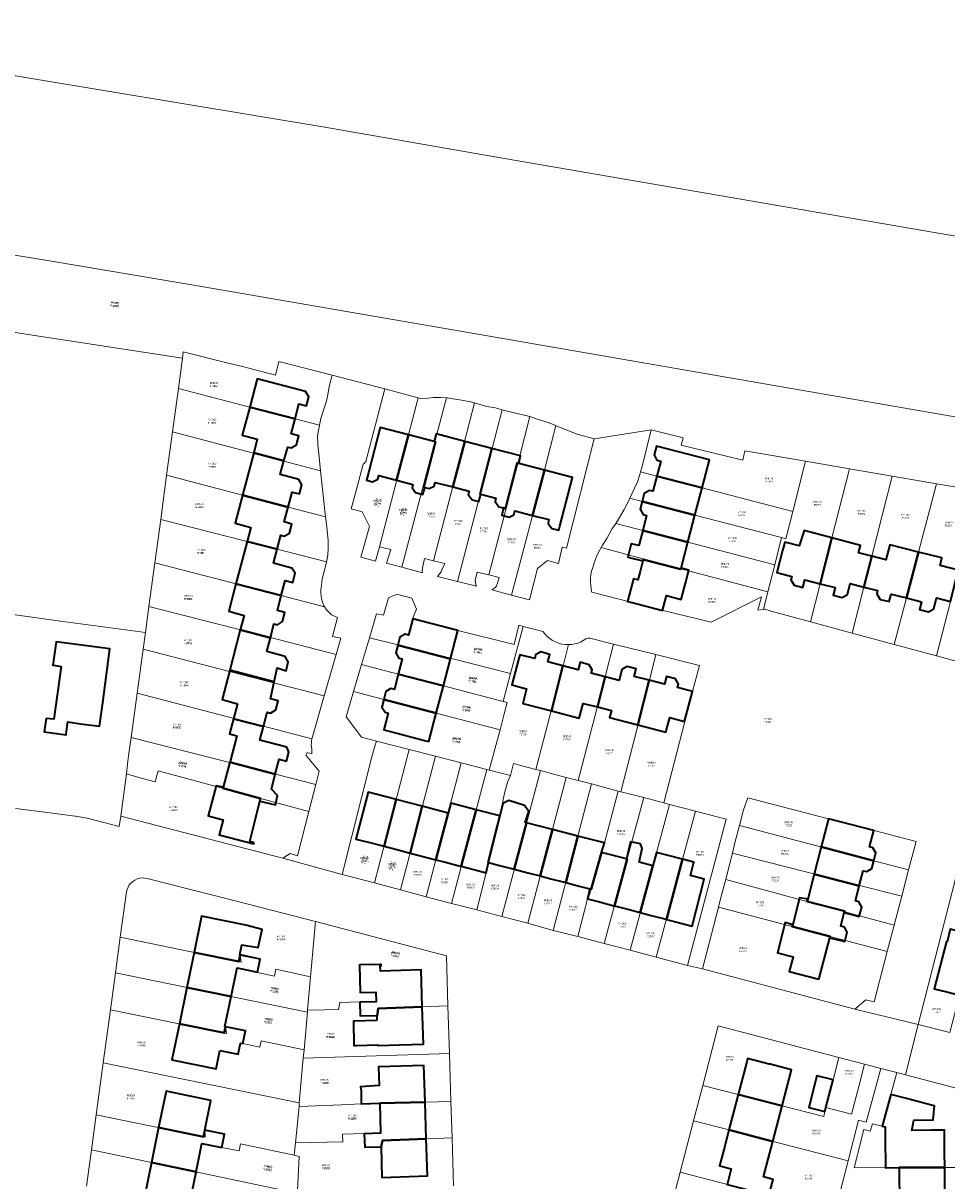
# Model space of a CAD drawing. Header units: metres. Extents: x 197037 to 199246, y 355238 to 356599.
# Tile 19 of 24: x 198389 to 198567, y 355888 to 356111. Entities that reach past the tile are written whole.
import ezdxf
from ezdxf.lldxf.tags import DXFTag

# ---------------------------------------------------------------- set-up
doc = ezdxf.new("R2010")
doc.units = ezdxf.units.M
for name, color, linetype, lineweight in [('B-WE-KG-GRENS-T18', 254, 'Continuous', 18), ('B-WE-KG-GRENS_KADASTRAAL-G', 254, 'KG-KADASTRAAL', 18), ('B-WE-OG-BEBOUWING-G', 7, 'Continuous', 35)]:
    doc.layers.add(name, color=color, linetype=linetype, lineweight=lineweight)
doc.styles.add('NLCS-ISO', font='NLCS-ISO.ttf')
doc.styles.add('NLCS-ISO-T25', font='NLCS-ISO.ttf')
doc.styles.get("Standard").update_dxf_attribs({"font": 'isocp.shx'})
tags = doc.linetypes.add('KG-KADASTRAAL', pattern='A,5.5,-2,["K",Standard,S=1.8,R=0,X=0,Y=-0.9],-2,5.5,-2,[5,NLCS.SHX,S=0.75,R=0,X=0,Y=0],-2', length=19).pattern_tags.tags
tags[6] = DXFTag(74, 10)

msp = doc.modelspace()

# ---------------------------------------------------------------- linework, layer by layer
at = {"layer": 'B-WE-KG-GRENS_KADASTRAAL-G', "ltscale": 0.15, "flags": 128}
for points in [[(198674.944, 356051.521), (198480.042, 356085.099), (198446.94, 356090.858), (198349.393, 356107.077), (198336.858, 356109.05), (198324.642, 356110.9)], [(198306.875, 356078.69), (198316.954, 356077.208), (198341.751, 356073.467), (198354.124, 356071.565), (198366.684, 356069.576), (198393.919, 356065.124), (198421.28, 356060.504), (198473.049, 356051.577), (198600.496, 356029.5)], [(198258.002, 356071.161), (198419.513, 356046.408)], [(198419.513, 356046.408), (198418.722, 356040.563)], [(198419.513, 356046.408), (198419.659, 356047.587)], [(198419.659, 356047.587), (198428.034, 356045.474), (198431.07, 356044.754), (198437.422, 356043.116)], [(198438.079, 356045.77), (198437.422, 356043.116)], [(198438.079, 356045.77), (198448.296, 356043.11)], [(198447.762, 356040.958), (198448.296, 356043.11)], [(198448.296, 356043.11), (198458.428, 356040.458)], [(198418.722, 356040.563), (198417.592, 356032.219)], [(198432.447, 356036.98), (198418.722, 356040.563)], [(198445.89, 356033.471), (198446.162, 356034.768), (198446.681, 356036.369), (198447.201, 356038.081), (198447.466, 356039.327), (198447.762, 356040.958)], [(198458.428, 356040.458), (198454.771, 356026.511), (198454.486, 356026.132), (198454.296, 356025.966), (198452.84, 356020.37)], [(198458.428, 356040.458), (198462.698, 356039.298), (198464.876, 356038.753)], [(198475.745, 356037.765), (198474.675, 356038.064), (198473.2, 356038.323), (198470.466, 356038.769), (198470.315, 356038.775), (198468.475, 356031.756), (198461.755, 356006.121), (198465.709, 356005.068), (198465.624, 356005.397), (198465.715, 356005.947), (198466.128, 356007.818), (198467.837, 356007.383)], [(198470.315, 356038.775), (198469.232, 356038.822), (198467.785, 356038.842), (198466.823, 356038.708), (198465.406, 356038.62), (198464.876, 356038.753), (198463.021, 356031.622)], [(198481.056, 356036.454), (198479.752, 356036.796), (198478.027, 356037.104), (198476.145, 356037.653), (198475.745, 356037.765), (198473.819, 356030.365), (198467.837, 356007.383), (198469.987, 356006.835), (198469.462, 356005.633), (198469.278, 356005.255), (198468.614, 356004.331), (198472.445, 356003.378), (198479.112, 356028.987)], [(198441.169, 356034.703), (198432.447, 356036.98)], [(198472.445, 356003.378), (198476.109, 356002.467), (198475.967, 356002.78), (198475.906, 356003.227), (198475.872, 356003.567), (198476.261, 356005.178), (198478.496, 356004.65), (198484.425, 356027.604), (198486.37, 356035.135), (198485.872, 356035.308), (198483.635, 356035.777), (198481.056, 356036.454), (198479.112, 356028.987)], [(198478.496, 356004.65), (198480.487, 356004.18), (198480.155, 356003.056), (198479.97, 356002.549), (198479.748, 356002.232), (198479.035, 356001.811), (198482.876, 356000.769), (198489.172, 356024.835), (198491.411, 356033.393), (198489.872, 356033.994), (198487.949, 356034.585), (198486.37, 356035.135)], [(198441.169, 356034.703), (198445.89, 356033.471)], [(198445.579, 356030.241), (198445.507, 356031.265), (198445.655, 356032.216), (198445.877, 356033.409), (198445.89, 356033.471)], [(198482.876, 356000.769), (198486.281, 355999.846), (198487.841, 356005.881), (198489.805, 356007.408), (198491.904, 356006.863), (198492.586, 356010.002), (198493.453, 356009.804), (198498.76, 356030.888), (198495.497, 356031.787), (198493.387, 356032.598), (198491.62, 356033.311), (198491.411, 356033.393)], [(198417.592, 356032.219), (198416.457, 356023.839)], [(198433.206, 356028.111), (198417.592, 356032.219)], [(198463.021, 356031.622), (198457.419, 356010.09)], [(198498.76, 356030.888), (198509.708, 356032.588)], [(198519.534, 356021.423), (198537, 356016.882), (198539.454, 356026.546), (198527.786, 356028.567), (198527.352, 356026.737), (198524.238, 356027.533), (198515.487, 356029.656), (198515.892, 356031.077), (198509.708, 356032.588), (198508.084, 356025.812), (198507.709, 356024.497)], [(198446.093, 356024.72), (198445.694, 356028.69), (198445.572, 356029.596), (198445.579, 356030.241)], [(198433.206, 356028.111), (198446.093, 356024.72)], [(198532.192, 356001.381), (198531.337, 355998.018), (198531.589, 355998.055), (198532.809, 355997.693), (198540.376, 355995.645), (198542.239, 356002.942), (198544.496, 356011.781), (198547.893, 356025.084), (198539.454, 356026.546)], [(198416.457, 356023.839), (198415.307, 356015.349)], [(198439.864, 356017.728), (198416.457, 356023.839)], [(198446.688, 356018.798), (198446.093, 356024.72)], [(198519.534, 356021.423), (198510.834, 356023.685), (198507.709, 356024.497), (198507.56, 356023.973), (198507.129, 356022.557), (198506.537, 356021.355), (198505.655, 356019.434), (198508.013, 356018.82)], [(198540.376, 355995.645), (198548.444, 355993.462), (198550.691, 356002.301), (198552.199, 356008.232), (198556.121, 356023.659), (198547.893, 356025.084)], [(198564.652, 356022.193), (198562.127, 356022.618), (198556.121, 356023.659)], [(198572.676, 356020.844), (198564.652, 356022.193), (198561.196, 356009.054)], [(198457.419, 356010.09), (198456.652, 356007.304), (198453.831, 356008.039), (198455.489, 356014.008), (198454.071, 356016.772), (198451.977, 356017.402), (198452.84, 356020.37)], [(198505.655, 356019.434), (198505.578, 356019.267), (198504.56, 356017.267), (198503.468, 356015.413), (198502.955, 356014.561), (198508.103, 356013.222), (198516.789, 356010.963), (198533.52, 356006.612), (198534.845, 356011.829), (198518.157, 356016.177), (198508.013, 356018.82)], [(198575.488, 355997.438), (198577.767, 356006.197), (198581.205, 356019.41), (198572.676, 356020.844), (198568.83, 356005.544), (198567.327, 355999.565), (198564.688, 355989.066), (198572.742, 355986.886), (198575.488, 355997.438)], [(198439.864, 356017.728), (198447.065, 356015.848)], [(198447.065, 356015.848), (198446.688, 356018.798)], [(198415.307, 356015.349), (198414.172, 356006.965)], [(198437.739, 356009.598), (198415.307, 356015.349)], [(198447.529, 356009.725), (198447.519, 356011.261), (198447.368, 356013.293), (198447.183, 356014.921), (198447.065, 356015.848)], [(198534.845, 356011.829), (198535.663, 356011.616), (198537, 356016.882)], [(198502.955, 356014.561), (198502.869, 356014.419), (198502.246, 356013.56), (198501.738, 356012.627), (198501.167, 356011.652), (198500.385, 356010.411), (198500.118, 356009.918), (198505.336, 356008.529), (198516.941, 356005.44), (198532.192, 356001.381), (198533.52, 356006.612)], [(198437.739, 356009.598), (198447.235, 356007.163)], [(198447.235, 356007.163), (198447.285, 356007.359), (198447.514, 356008.558), (198447.529, 356009.725)], [(198461.755, 356006.121), (198458.805, 356006.906), (198459.606, 356009.57), (198457.419, 356010.09)], [(198500.118, 356009.918), (198499.36, 356008.516), (198498.77, 356006.948), (198498.511, 356006.092), (198498.278, 356005.362), (198498.142, 356004.716), (198498.029, 356003.935), (198498.083, 356003.327), (198498.125, 356002.54), (198498.232, 356001.455), (198498.28, 356001.316), (198506.053, 355999.319), (198512.057, 355997.83), (198521.28, 355995.566), (198530.943, 356000.424), (198530.276, 355997.863), (198531.337, 355998.018)], [(198548.444, 355993.462), (198556.52, 355991.276), (198558.87, 356000.21), (198561.196, 356009.054)], [(198414.172, 356006.965), (198413.229, 356000)], [(198438.532, 356000.686), (198414.172, 356006.965)], [(198447.235, 356007.163), (198446.961, 356006.078), (198446.488, 356004.1), (198446.33, 356003.355), (198446.277, 356002.614), (198446.162, 356001.833)], [(198446.109, 356001.221), (198446.162, 356001.833)], [(198413.039, 355998.599), (198413.229, 356000)], [(198438.532, 356000.686), (198446.864, 355998.538)], [(198446.864, 355998.538), (198446.645, 355998.849), (198446.432, 355999.438), (198446.299, 356000.038), (198446.207, 356000.577), (198446.109, 356001.221)], [(198463.626, 356000.165), (198460.992, 356000.85), (198460.328, 356000.783), (198459.151, 356000.252), (198458.207, 355996.895), (198456.841, 355997.185), (198455.485, 355992.554)], [(198485.092, 355994.744), (198484.28, 355994.953), (198483.376, 355991.284), (198472.514, 355993.952), (198463.798, 355996.18), (198464.534, 355998.077), (198463.626, 356000.165)], [(198412.355, 355993.542), (198396.05, 355995.776), (198382.732, 355997.602)], [(198412.355, 355993.542), (198413.039, 355998.599)], [(198436.43, 355992.574), (198413.039, 355998.599)], [(198447.258, 355997.939), (198446.925, 355998.451), (198446.864, 355998.538)], [(198449.11, 355989.307), (198450.019, 355992.445), (198448.398, 355992.763), (198449.361, 355996.455), (198448.22, 355996.956), (198447.613, 355997.526), (198447.258, 355997.939)], [(198411.927, 355990.383), (198412.355, 355993.542)], [(198436.43, 355992.574), (198449.11, 355989.307)], [(198493.84, 355991.227), (198493.193, 355991.252), (198492.552, 355991.347), (198491.925, 355991.512), (198491.32, 355991.745), (198490.745, 355992.042), (198490.205, 355992.4), (198489.707, 355992.815), (198489.258, 355993.282), (198488.849, 355993.753), (198487.901, 355994.005), (198485.855, 355994.547), (198485.092, 355994.744), (198482.666, 355985.639), (198481.241, 355980.293), (198482.032, 355980.087)], [(198410.777, 355981.893), (198411.927, 355990.383)], [(198428.571, 355986.082), (198411.927, 355990.383)], [(198455.485, 355992.554), (198453.973, 355987.389)], [(198460.949, 355991.164), (198455.485, 355992.554)], [(198482.666, 355985.639), (198460.949, 355991.164)], [(198502.506, 355991.314), (198497.944, 355992.442), (198497.543, 355992.465), (198497.171, 355992.316), (198496.671, 355991.998), (198496.141, 355991.731), (198495.588, 355991.519), (198495.016, 355991.364), (198494.431, 355991.266), (198493.84, 355991.227), (198492.77, 355987.143), (198490.5, 355978.48), (198487.546, 355967.205)], [(198510.659, 355989.299), (198502.506, 355991.314), (198500.867, 355985.008), (198495.682, 355965.063), (198498.264, 355964.397), (198503.399, 355963.03), (198503.887, 355962.904), (198509.391, 355984.356)], [(198556.52, 355991.276), (198564.688, 355989.066)], [(198446.811, 355981.367), (198449.11, 355989.307)], [(198512.187, 355960.766), (198516.182, 355976.423), (198517.683, 355982.22), (198519.052, 355987.225), (198510.659, 355989.299), (198509.391, 355984.356)], [(198428.571, 355986.082), (198446.811, 355981.367)], [(198453.973, 355987.389), (198452.45, 355982.188)], [(198461.055, 355985.546), (198453.973, 355987.389)], [(198461.055, 355985.546), (198469.74, 355983.286)], [(198409.621, 355973.363), (198410.777, 355981.893)], [(198435.1, 355975.507), (198410.777, 355981.893)], [(198452.45, 355982.188), (198451.036, 355977.357)], [(198458.244, 355980.676), (198452.45, 355982.188)], [(198481.241, 355980.293), (198469.74, 355983.286)], [(198444.424, 355973.059), (198444.525, 355973.47), (198446.811, 355981.367)], [(198458.244, 355980.676), (198480.637, 355974.833), (198481.45, 355977.894), (198482.032, 355980.087)], [(198451.036, 355977.357), (198453.942, 355973.403), (198456.874, 355972.625)], [(198435.1, 355975.507), (198444.424, 355973.059)], [(198478.572, 355967.06), (198479.832, 355971.803), (198480.637, 355974.833)], [(198409.009, 355968.773), (198409.14, 355969.803), (198409.621, 355973.363)], [(198437.38, 355966.297), (198409.621, 355973.363)], [(198444.427, 355970.196), (198444.398, 355971.032), (198444.309, 355971.958), (198444.338, 355972.341), (198444.343, 355972.73), (198444.424, 355973.059)], [(198455.889, 355969.364), (198456.464, 355971.484), (198456.874, 355972.625)], [(198456.874, 355972.625), (198463.164, 355971.03)], [(198445.186, 355964.31), (198445.84, 355966.838), (198443.28, 355969.919), (198443.531, 355970.489), (198444.427, 355970.196)], [(198456.47, 355945.354), (198463.164, 355971.03)], [(198461.463, 355944.038), (198468.207, 355969.75), (198463.164, 355971.03)], [(198408.696, 355966.32), (198409.009, 355968.773)], [(198455.889, 355969.364), (198450.217, 355946.962)], [(198461.463, 355944.038), (198466.412, 355942.679), (198473.178, 355968.476), (198468.207, 355969.75)], [(198466.412, 355942.679), (198471.299, 355941.411), (198478.067, 355967.189), (198473.178, 355968.476)], [(198488.405, 355966.977), (198487.546, 355967.205), (198485.11, 355967.851), (198483.238, 355968.308), (198482.645, 355966.018), (198482.091, 355964.744)], [(198407.659, 355958.189), (198408.696, 355966.32)], [(198411.094, 355965.67), (198408.696, 355966.32)], [(198411.094, 355965.67), (198414.251, 355964.815), (198414.82, 355966.915)], [(198414.82, 355966.915), (198443.846, 355959.127)], [(198437.38, 355966.297), (198445.186, 355964.31)], [(198482.645, 355966.018), (198478.572, 355967.06), (198478.067, 355967.189)], [(198493.392, 355965.654), (198491.189, 355966.239), (198488.405, 355966.977), (198480.957, 355938.885), (198485.972, 355937.576)], [(198443.846, 355959.127), (198445.186, 355964.31)], [(198477.979, 355947.305), (198477.829, 355947.333), (198480.162, 355956.428), (198480.576, 355958.216), (198481.51, 355962.636), (198482.091, 355964.744)], [(198495.682, 355965.063), (198493.392, 355965.654), (198485.972, 355937.576), (198490.885, 355936.186), (198498.264, 355964.397)], [(198497.633, 355942.191), (198500.208, 355951.273), (198500.724, 355953.033), (198503.399, 355963.03)], [(198513.265, 355960.46), (198512.187, 355960.766), (198508.321, 355961.762), (198500.695, 355933.707), (198505.681, 355932.422)], [(198503.887, 355962.904), (198508.321, 355961.762)], [(198559.297, 355947.848), (198560.734, 355953.334), (198552.654, 355955.468), (198543.858, 355957.692), (198528.341, 355961.7), (198527.533, 355959.41), (198526.729, 355956.384)], [(198387.387, 355959.701), (198393.507, 355958.903)], [(198441.639, 355950.586), (198443.846, 355959.127)], [(198518.239, 355959.181), (198513.265, 355960.46), (198505.681, 355932.422), (198510.724, 355931.076)], [(198516.75, 355929.468), (198524.149, 355957.652), (198518.239, 355959.181), (198510.724, 355931.076), (198516.75, 355929.468)], [(198393.507, 355958.903), (198398.837, 355958.208)], [(198398.837, 355958.208), (198398.944, 355958.21)], [(198398.944, 355958.21), (198401.168, 355957.836)], [(198401.168, 355957.836), (198407.345, 355956.237)], [(198407.659, 355958.189), (198407.345, 355956.237)], [(198407.659, 355958.189), (198438.847, 355950.111)], [(198557.976, 355942.804), (198559.297, 355947.848), (198552.614, 355949.6), (198526.729, 355956.384), (198525.921, 355953.342), (198525.376, 355951.101), (198549.83, 355944.877)], [(198438.847, 355950.111), (198440.228, 355951.014), (198441.639, 355950.586)], [(198525.376, 355951.101), (198524.832, 355948.861), (198524.077, 355946.02), (198549.842, 355939.036), (198556.516, 355937.227), (198557.976, 355942.804), (198549.83, 355944.877)], [(198438.847, 355950.111), (198450.217, 355946.962)], [(198411.267, 355946.237), (198410.8, 355946.105), (198410.357, 355945.906), (198409.949, 355945.643), (198409.584, 355945.322), (198409.271, 355944.95), (198409.017, 355944.536), (198408.827, 355944.089), (198408.706, 355943.619)], [(198412.713, 355946.201), (198412.235, 355946.285), (198411.749, 355946.297), (198411.267, 355946.237)], [(198445.109, 355937.885), (198429.884, 355941.854), (198412.713, 355946.201)], [(198450.217, 355946.962), (198456.47, 355945.354)], [(198477.979, 355947.305), (198476.188, 355940.146), (198480.957, 355938.885)], [(198524.077, 355946.02), (198523.22, 355942.793), (198522.673, 355940.678), (198555.186, 355932.151), (198556.516, 355937.227)], [(198568.335, 355946.123), (198561.138, 355918.067), (198567.255, 355916.546), (198572.174, 355935.613), (198574.51, 355944.502), (198568.335, 355946.123)], [(198408.706, 355943.619), (198407.525, 355934.915)], [(198456.47, 355945.354), (198461.463, 355944.038)], [(198471.299, 355941.411), (198476.188, 355940.146)], [(198497.633, 355942.191), (198497.445, 355942.288), (198495.619, 355935.037), (198500.695, 355933.707)], [(198522.673, 355940.678), (198519.596, 355928.788), (198548.972, 355921.029), (198551.065, 355922.833), (198552.65, 355922.467), (198555.186, 355932.151)], [(198444.165, 355927.284), (198445.109, 355937.885)], [(198445.109, 355937.885), (198470.307, 355931.317)], [(198407.525, 355934.915), (198406.59, 355928.026)], [(198407.525, 355934.915), (198430.792, 355930.104), (198430.608, 355931.377), (198434.456, 355930.614), (198433.926, 355928.086)], [(198490.885, 355936.186), (198495.619, 355935.037)], [(198470.612, 355921.681), (198470.307, 355931.317)], [(198406.59, 355928.026), (198405.625, 355920.908)], [(198406.59, 355928.026), (198443.552, 355920.436)], [(198444.165, 355927.284), (198437.497, 355928.711), (198437.197, 355927.393), (198433.926, 355928.086)], [(198519.596, 355928.788), (198516.75, 355929.468)], [(198443.572, 355920.897), (198444.165, 355927.284)], [(198443.572, 355920.897), (198444.196, 355920.82), (198449.561, 355920.947), (198449.802, 355922.298), (198453.637, 355922.424)], [(198453.637, 355922.424), (198453.706, 355919.672)], [(198470.903, 355912.47), (198470.612, 355921.681), (198457.202, 355921.173), (198457.014, 355919.775), (198453.706, 355919.672)], [(198405.625, 355920.908), (198404.243, 355910.717)], [(198405.625, 355920.908), (198428.008, 355916.37), (198427.79, 355917.667), (198431.621, 355916.889), (198431.101, 355914.424)], [(198442.909, 355913.203), (198443.552, 355920.436)], [(198443.552, 355920.436), (198443.572, 355920.897)], [(198561.138, 355918.067), (198548.972, 355921.029)], [(198545.859, 355911.749), (198522.646, 355917.814), (198519.676, 355906.358), (198526.498, 355904.591), (198534.972, 355902.396), (198542.959, 355900.369), (198543.181, 355901.308), (198543.376, 355902.071)], [(198561.138, 355918.067), (198558.723, 355908.387)], [(198434.426, 355913.741), (198434.681, 355914.929), (198442.909, 355913.203)], [(198434.426, 355913.741), (198431.101, 355914.424)], [(198442.759, 355911.627), (198442.909, 355913.203)], [(198442.759, 355911.627), (198470.903, 355912.47)], [(198453.933, 355902.828), (198471.194, 355903.255), (198470.903, 355912.47)], [(198404.243, 355910.717), (198402.887, 355900.716)], [(198404.243, 355910.717), (198441.957, 355903.029)], [(198441.957, 355903.029), (198442.759, 355911.627)], [(198543.376, 355902.071), (198548.299, 355900.813), (198549.687, 355906.149), (198550.807, 355910.456), (198545.859, 355911.749), (198544.746, 355907.412), (198543.376, 355902.071)], [(198553.972, 355909.629), (198550.807, 355910.456)], [(198552.319, 355898.973), (198551.879, 355897.547), (198550.696, 355897.845), (198548.835, 355890.479), (198557.492, 355890.517), (198566.295, 355890.553), (198571.277, 355890.573), (198571.151, 355905.141), (198558.723, 355908.387), (198557.006, 355908.836)], [(198552.319, 355898.973), (198554.198, 355898.493), (198555.849, 355904.574), (198557.006, 355908.836), (198553.972, 355909.629), (198552.797, 355905.354), (198551.127, 355899.278)], [(198519.676, 355906.358), (198517.909, 355899.546)], [(198441.257, 355895.292), (198441.954, 355902.277)], [(198441.954, 355902.277), (198441.957, 355903.029)], [(198441.954, 355902.277), (198450.094, 355902.623), (198453.933, 355902.828)], [(198457.728, 355894.533), (198457.982, 355895.739), (198471.415, 355896.253), (198471.194, 355903.255)], [(198402.887, 355900.716), (198401.968, 355893.943)], [(198402.887, 355900.716), (198423.876, 355896.399), (198423.777, 355897.703), (198427.595, 355896.937), (198427.064, 355894.417)], [(198524.737, 355897.767), (198517.909, 355899.546), (198515.335, 355889.621), (198522.18, 355887.86), (198530.656, 355885.68), (198545.082, 355881.924)], [(198524.737, 355897.767), (198533.207, 355895.56), (198547.643, 355891.828), (198549.665, 355899.651), (198551.127, 355899.278)], [(198454.461, 355897.066), (198450.323, 355896.958), (198450.363, 355895.502), (198441.257, 355895.292)], [(198454.461, 355897.066), (198454.592, 355894.438), (198457.728, 355894.533)], [(198430.664, 355895.078), (198430.397, 355893.738), (198427.064, 355894.417)], [(198430.664, 355895.078), (198441.011, 355892.905)], [(198441.011, 355892.905), (198441.257, 355895.292)], [(198471.707, 355886.998), (198471.415, 355896.253)], [(198401.968, 355893.943), (198401.018, 355886.938)], [(198401.968, 355893.943), (198441.541, 355885.583)], [(198441.011, 355892.905), (198441.946, 355892.657), (198441.621, 355886.085)], [(198545.46, 355883.386), (198547.643, 355891.828)], [(198515.335, 355889.621), (198512.778, 355879.762), (198519.628, 355877.973), (198528.095, 355875.761), (198542.525, 355872.032)]]:
    msp.add_lwpolyline(points, dxfattribs=at)
at = {"layer": 'B-WE-OG-BEBOUWING-G', "ltscale": 0.2, "flags": 128}
for points in [[(198441.169, 356034.702), (198441.909, 356037.589), (198443.393, 356037.242), (198443.825, 356038.971), (198443.214, 356039.979), (198433.868, 356042.421), (198432.447, 356036.981), (198441.169, 356034.702)], [(198433.216, 356028.146), (198439.045, 356026.611), (198439.759, 356029.264), (198440.399, 356029.11), (198441.432, 356029.706), (198441.876, 356031.421), (198440.429, 356031.816), (198441.169, 356034.702), (198432.447, 356036.981), (198431.025, 356031.539), (198433.909, 356030.78), (198433.216, 356028.146)], [(198460.728, 356022.904), (198462.999, 356031.627), (198457.563, 356033.028), (198455.312, 356024.306), (198454.947, 356022.891), (198456.077, 356022.599), (198457.104, 356023.065), (198457.293, 356023.793), (198460.728, 356022.904)], [(198462.999, 356031.627), (198460.728, 356022.904), (198463.878, 356022.089), (198463.699, 356021.399), (198464.389, 356020.498), (198465.784, 356020.138), (198466.133, 356021.486), (198465.959, 356021.531), (198468.235, 356030.277), (198467.956, 356030.35), (198462.999, 356031.627)], [(198466.133, 356021.486), (198466.973, 356021.268), (198467.969, 356021.72), (198468.164, 356022.471), (198471.562, 356021.592), (198473.843, 356030.358), (198468.32, 356031.796), (198467.956, 356030.35), (198468.235, 356030.277), (198465.959, 356021.531), (198466.133, 356021.486)], [(198473.843, 356030.358), (198471.562, 356021.592), (198474.672, 356020.787), (198474.497, 356020.113), (198475.254, 356019.125), (198476.555, 356018.789), (198476.921, 356020.205), (198476.796, 356020.237), (198479.076, 356028.996), (198473.843, 356030.358)], [(198479.076, 356028.996), (198476.796, 356020.237), (198476.921, 356020.205), (198479.849, 356019.447), (198479.672, 356018.764), (198480.42, 356017.788), (198481.334, 356017.552), (198481.663, 356017.466), (198483.937, 356026.204), (198484.23, 356026.128), (198484.58, 356027.564), (198479.076, 356028.996)], [(198519.534, 356021.423), (198520.947, 356026.808), (198510.79, 356029.473), (198510.338, 356027.752), (198510.817, 356026.718), (198511.587, 356026.583), (198510.834, 356023.685), (198519.534, 356021.423)], [(198431.082, 356020.04), (198439.864, 356017.728), (198440.617, 356020.613), (198442.057, 356020.24), (198442.508, 356021.974), (198441.911, 356023.002), (198438.332, 356023.966), (198439.045, 356026.611), (198433.216, 356028.146), (198431.082, 356020.04)], [(198486.898, 356016.111), (198489.169, 356024.836), (198484.23, 356026.128), (198483.937, 356026.204), (198481.663, 356017.466), (198481.334, 356017.552), (198480.973, 356016.157), (198482.387, 356015.79), (198483.28, 356016.195), (198483.487, 356016.994), (198486.898, 356016.111)], [(198489.169, 356024.836), (198486.898, 356016.111), (198490.06, 356015.293), (198489.877, 356014.585), (198490.634, 356013.597), (198491.167, 356013.459), (198491.958, 356013.254), (198492.169, 356014.069), (198494.59, 356023.418), (198489.169, 356024.836)], [(198518.157, 356016.177), (198519.534, 356021.423), (198510.834, 356023.685), (198510.079, 356020.782), (198509.398, 356020.933), (198508.405, 356020.326), (198508.013, 356018.82), (198518.157, 356016.177)], [(198437.739, 356009.6), (198438.431, 356012.295), (198439.092, 356012.105), (198440.1, 356012.701), (198440.552, 356014.456), (198439.111, 356014.844), (198439.864, 356017.728), (198431.082, 356020.04), (198429.647, 356014.59), (198432.631, 356013.803), (198431.93, 356011.115), (198437.739, 356009.6)], [(198518.157, 356016.177), (198508.013, 356018.82), (198507.621, 356017.314), (198508.172, 356016.315), (198508.856, 356016.12), (198508.103, 356013.222), (198516.789, 356010.963), (198518.157, 356016.177)], [(198508.13, 356007.333), (198508.18, 356007.608), (198515.408, 356005.755), (198515.483, 356005.984), (198516.789, 356010.963), (198508.103, 356013.222), (198507.348, 356010.319), (198505.875, 356010.646), (198505.22, 356008.074), (198508.13, 356007.333)], [(198535.497, 356010.963), (198535.204, 356009.971), (198535.046, 356009.38), (198533.909, 356005.142), (198536.839, 356004.356), (198536.589, 356003.715), (198537.246, 356002.694), (198538.944, 356002.248), (198539.335, 356003.683), (198542.239, 356002.942), (198544.496, 356011.781), (198539.196, 356013.175), (198538.255, 356010.226), (198535.497, 356010.963)], [(198429.804, 356002.962), (198438.532, 356000.686), (198439.281, 356003.59), (198440.726, 356003.219), (198441.17, 356004.958), (198440.586, 356005.97), (198437.048, 356006.905), (198437.739, 356009.6), (198431.93, 356011.115), (198429.804, 356002.962)], [(198542.239, 356002.942), (198545.146, 356002.2), (198544.762, 356000.736), (198546.477, 356000.297), (198547.513, 356000.871), (198548.053, 356002.972), (198550.691, 356002.301), (198552.199, 356008.232), (198549.643, 356008.891), (198550.007, 356010.334), (198544.496, 356011.781), (198542.239, 356002.942)], [(198561.196, 356009.054), (198555.667, 356010.454), (198554.901, 356007.537), (198552.199, 356008.232), (198550.691, 356002.301), (198553.317, 356001.633), (198553.178, 356000.996), (198553.834, 355999.942), (198555.561, 355999.502), (198555.961, 356000.975), (198558.87, 356000.21), (198561.196, 356009.054)], [(198568.83, 356005.544), (198565.352, 356006.468), (198565.66, 356007.936), (198561.196, 356009.054), (198558.87, 356000.21), (198561.771, 355999.446), (198561.402, 355998.007), (198563.101, 355997.556), (198564.164, 355998.117), (198564.688, 356000.229), (198567.327, 355999.565), (198568.83, 356005.544)], [(198507.607, 356005.314), (198507.182, 356003.675), (198506.311, 356003.901), (198505.182, 355999.545), (198506.053, 355999.319), (198511.884, 355997.805), (198512.695, 356000.664), (198515.517, 355999.934), (198516.322, 356003.048), (198516.981, 356005.595), (198515.483, 356005.984), (198515.408, 356005.755), (198508.18, 356007.608), (198508.13, 356007.333), (198507.607, 356005.314)], [(198430.634, 355994.062), (198436.427, 355992.564), (198437.118, 355995.246), (198437.785, 355995.066), (198438.771, 355995.656), (198439.226, 355997.402), (198437.783, 355997.781), (198438.532, 356000.686), (198429.804, 356002.962), (198428.43, 355997.692), (198431.357, 355996.858), (198430.634, 355994.062)], [(198460.946, 355991.153), (198471.099, 355988.511), (198472.514, 355993.952), (198463.824, 355996.211), (198462.997, 355993.043), (198462.343, 355993.242), (198461.324, 355992.639), (198460.946, 355991.153)], [(198428.623, 355986.283), (198437.169, 355984.073), (198437.737, 355986.749), (198439.443, 355986.213), (198439.864, 355987.931), (198439.289, 355988.964), (198435.737, 355989.882), (198436.427, 355992.564), (198430.634, 355994.062), (198428.623, 355986.283)], [(198404.156, 355980.046), (198405.523, 355990.411), (198395.216, 355991.753), (198394.562, 355987.276), (198394.681, 355987.261), (198396.14, 355987.014), (198394.719, 355976.863), (198393.26, 355977.028), (198392.897, 355974.417), (198397.092, 355973.834), (198397.119, 355974.032), (198397.434, 355976.338), (198399.861, 355976.006), (198403.535, 355975.504), (198404.156, 355980.046)], [(198471.099, 355988.511), (198460.946, 355991.153), (198460.562, 355989.642), (198461.146, 355988.626), (198461.815, 355988.469), (198461.049, 355985.525), (198469.735, 355983.265), (198471.099, 355988.511)], [(198492.752, 355987.148), (198489.868, 355987.903), (198490.244, 355989.358), (198488.509, 355989.818), (198487.484, 355989.258), (198487.309, 355988.582), (198484.444, 355989.291), (198484.202, 355988.362), (198482.93, 355983.467), (198485.752, 355982.722), (198485.032, 355979.896), (198490.526, 355978.473), (198492.752, 355987.148)], [(198428.623, 355986.283), (198427.168, 355980.654), (198430.081, 355979.845), (198429.324, 355976.94), (198435.082, 355975.439), (198435.816, 355978.234), (198436.447, 355978.063), (198437.445, 355978.647), (198437.933, 355980.39), (198436.467, 355980.766), (198437.169, 355984.073), (198428.623, 355986.283)], [(198492.752, 355987.148), (198490.526, 355978.473), (198495.869, 355977.09), (198496.657, 355979.894), (198499.378, 355979.226), (198500.862, 355985.009), (198498.196, 355985.702), (198498.37, 355986.363), (198497.769, 355987.369), (198496.047, 355987.821), (198495.665, 355986.385), (198492.752, 355987.148)], [(198507.15, 355975.77), (198509.356, 355984.365), (198506.485, 355985.102), (198506.857, 355986.561), (198505.131, 355987.009), (198504.095, 355986.448), (198503.559, 355984.308), (198500.862, 355985.009), (198499.378, 355979.226), (198502.075, 355978.563), (198501.693, 355977.206), (198507.15, 355975.77)], [(198469.735, 355983.265), (198461.049, 355985.525), (198460.293, 355982.619), (198459.609, 355982.78), (198458.634, 355982.174), (198458.238, 355980.656), (198468.372, 355978.019), (198469.735, 355983.265)], [(198516.172, 355976.413), (198516.927, 355979.316), (198517.683, 355982.22), (198514.825, 355982.966), (198514.995, 355983.64), (198514.403, 355984.629), (198512.686, 355985.06), (198512.303, 355983.609), (198509.356, 355984.365), (198507.15, 355975.77), (198512.552, 355974.348), (198513.32, 355977.223), (198516.172, 355976.413)], [(198466.094, 355972.793), (198466.954, 355972.567), (198468.372, 355978.019), (198458.238, 355980.656), (198457.853, 355979.178), (198458.507, 355978.212), (198459.093, 355978.021), (198458.26, 355974.852), (198461.301, 355974.053), (198466.094, 355972.793)], [(198428.629, 355968.596), (198437.377, 355966.282), (198438.118, 355969.193), (198439.548, 355968.813), (198440, 355970.524), (198439.615, 355971.504), (198434.398, 355972.833), (198435.082, 355975.439), (198429.324, 355976.94), (198428.563, 355974.021), (198429.971, 355973.668), (198428.661, 355968.718), (198428.629, 355968.596)], [(198427.351, 355963.764), (198427.299, 355963.567), (198434.552, 355961.621), (198434.408, 355961.086), (198437.382, 355960.4), (198437.824, 355962.202), (198436.635, 355963.37), (198437.377, 355966.282), (198428.629, 355968.596), (198427.351, 355963.764)], [(198433.308, 355953.091), (198432.463, 355953.33), (198433.551, 355957.669), (198434.408, 355961.086), (198434.552, 355961.621), (198427.299, 355963.567), (198427.351, 355963.764), (198425.995, 355964.026), (198424.428, 355958.258), (198427.31, 355957.475), (198426.585, 355954.627), (198433.264, 355952.895), (198433.308, 355953.091)], [(198458.306, 355952.395), (198460.656, 355961.408), (198460.426, 355961.468), (198455.243, 355962.822), (198452.885, 355953.797), (198455.286, 355953.176), (198458.306, 355952.395)], [(198460.656, 355961.408), (198458.306, 355952.395), (198460.746, 355951.764), (198463.315, 355951.099), (198465.675, 355960.097), (198460.656, 355961.408)], [(198468.283, 355949.813), (198470.64, 355958.799), (198465.675, 355960.097), (198463.315, 355951.099), (198468.283, 355949.813)], [(198473.173, 355948.548), (198476.028, 355959.423), (198471.139, 355960.701), (198470.64, 355958.799), (198468.283, 355949.813), (198470.137, 355949.334), (198472.974, 355948.6), (198473.173, 355948.548)], [(198475.597, 355947.921), (198477.979, 355947.305), (198478.445, 355949.252), (198478.457, 355949.299), (198478.341, 355949.329), (198480.174, 355956.475), (198480.581, 355958.234), (198476.028, 355959.423), (198473.173, 355948.548), (198475.597, 355947.921)], [(198483.368, 355947.977), (198485.731, 355956.89), (198485.496, 355956.95), (198486.162, 355959.115), (198485.372, 355960.257), (198482.31, 355961.201), (198481.165, 355960.62), (198480.581, 355958.234), (198480.174, 355956.475), (198478.341, 355949.329), (198478.457, 355949.299), (198478.445, 355949.252), (198480.555, 355948.705), (198483.334, 355947.986), (198483.368, 355947.977)], [(198542.465, 355952.262), (198552.62, 355949.624), (198553.014, 355951.128), (198552.432, 355952.118), (198551.788, 355952.284), (198552.6, 355955.451), (198543.858, 355957.692), (198542.465, 355952.262)], [(198488.378, 355946.679), (198490.736, 355955.602), (198485.731, 355956.89), (198483.368, 355947.977), (198486.005, 355947.294), (198488.378, 355946.679)], [(198493.296, 355945.405), (198495.634, 355954.343), (198490.736, 355955.602), (198488.378, 355946.679), (198490.392, 355946.157), (198493.064, 355945.465), (198493.296, 355945.405)], [(198495.634, 355954.343), (198493.296, 355945.405), (198495.842, 355944.745), (198497.943, 355944.201), (198498.185, 355944.138), (198500.187, 355951.2), (198500.724, 355953.033), (198495.634, 355954.343)], [(198507.632, 355939.636), (198510.068, 355948.641), (198507.409, 355949.33), (198508.029, 355951.976), (198507.655, 355952.849), (198505.754, 355953.24), (198504.992, 355949.956), (198505.104, 355949.927), (198502.659, 355940.931), (198505.245, 355940.258), (198507.632, 355939.636)], [(198502.659, 355940.931), (198505.104, 355949.927), (198504.992, 355949.956), (198500.187, 355951.2), (198498.185, 355944.138), (198497.943, 355944.201), (198497.445, 355942.288), (198499.777, 355941.681), (198502.555, 355940.958), (198502.659, 355940.931)], [(198509.738, 355939.088), (198512.39, 355938.398), (198512.663, 355938.327), (198515.742, 355949.927), (198510.765, 355951.216), (198510.068, 355948.641), (198507.632, 355939.636), (198509.738, 355939.088)], [(198552.62, 355949.624), (198542.465, 355952.262), (198541.122, 355947.025), (198549.803, 355944.771), (198550.559, 355947.68), (198551.243, 355947.531), (198552.227, 355948.125), (198552.62, 355949.624)], [(198515.167, 355937.675), (198517.606, 355937.04), (198519.948, 355946.084), (198517.301, 355946.769), (198517.969, 355949.349), (198515.742, 355949.927), (198512.663, 355938.327), (198515.167, 355937.675)], [(198539.891, 355942.223), (198539.778, 355941.789), (198546.989, 355939.916), (198546.911, 355939.616), (198549.8, 355938.882), (198550.284, 355940.658), (198549.735, 355941.694), (198549.052, 355941.878), (198549.803, 355944.771), (198541.122, 355947.025), (198539.891, 355942.223)], [(198546.911, 355939.616), (198546.989, 355939.916), (198539.778, 355941.789), (198539.891, 355942.223), (198538.259, 355942.47), (198536.984, 355937.259), (198536.904, 355936.95), (198544.208, 355935.053), (198544.135, 355934.774), (198547.029, 355934.037), (198547.488, 355935.849), (198546.943, 355936.849), (198546.259, 355936.996), (198546.911, 355939.616)], [(198431.704, 355937.207), (198423.197, 355938.965), (198421.752, 355931.973), (198430.349, 355930.196), (198430.601, 355931.466), (198430.521, 355931.482), (198430.918, 355933.404), (198434.062, 355932.906), (198434.835, 355936.363), (198431.704, 355937.207)], [(198543.217, 355931.366), (198544.135, 355934.774), (198544.208, 355935.053), (198536.904, 355936.95), (198536.984, 355937.259), (198535.548, 355937.705), (198534.029, 355931.912), (198537.055, 355931.119), (198536.317, 355928.301), (198541.991, 355926.815), (198542.043, 355927.008), (198543.217, 355931.366)], [(198569.101, 355923.7), (198571.441, 355932.773), (198571.556, 355932.743), (198572.238, 355935.145), (198567.278, 355936.42), (198566.708, 355934.012), (198566.595, 355934.041), (198564.223, 355924.976), (198566.632, 355924.346), (198569.101, 355923.7)], [(198430.601, 355931.466), (198430.349, 355930.196), (198421.752, 355931.973), (198420.352, 355925.2), (198428.861, 355923.452), (198430.006, 355928.992), (198433.94, 355928.151), (198434.471, 355930.684), (198430.601, 355931.466)], [(198453.638, 355922.379), (198453.704, 355919.733), (198456.907, 355919.832), (198456.909, 355919.772), (198457.014, 355919.775), (198457.202, 355921.173), (198465.667, 355921.494), (198465.435, 355928.586), (198457.606, 355928.379), (198457.568, 355929.347), (198457.769, 355929.355), (198457.758, 355929.642), (198457.467, 355929.635), (198453.565, 355929.542), (198453.691, 355924.231), (198456.753, 355924.325), (198456.81, 355922.476), (198453.638, 355922.379)], [(198418.908, 355918.215), (198427.552, 355916.462), (198427.789, 355917.664), (198427.67, 355917.688), (198428.861, 355923.452), (198420.352, 355925.2), (198418.908, 355918.215)], [(198456.938, 355918.825), (198452.4, 355918.746), (198452.479, 355914.009), (198453.025, 355914.025), (198457.081, 355914.146), (198457.085, 355914.014), (198461.306, 355914.154), (198465.903, 355914.307), (198465.667, 355921.494), (198457.202, 355921.173), (198457.014, 355919.775), (198456.909, 355919.772), (198456.938, 355918.825)], [(198426.716, 355913.075), (198430.224, 355912.374), (198430.662, 355914.511), (198431.1, 355914.421), (198431.62, 355916.886), (198427.789, 355917.664), (198427.552, 355916.462), (198418.908, 355918.215), (198417.479, 355911.298), (198425.986, 355909.54), (198426.716, 355913.075)], [(198457.478, 355902.916), (198466.203, 355903.132), (198465.982, 355910.204), (198457.266, 355909.932), (198457.374, 355906.358), (198453.796, 355906.095), (198453.878, 355905.26), (198453.933, 355902.828), (198457.477, 355902.936), (198457.478, 355902.916)], [(198527.303, 355907.748), (198526.482, 355904.595), (198534.952, 355902.401), (198534.954, 355902.41), (198536.764, 355909.338), (198532.636, 355910.417), (198532.467, 355910.461), (198530.987, 355910.848), (198528.294, 355911.551), (198528.12, 355910.883), (198527.303, 355907.748)], [(198544.749, 355907.422), (198541.643, 355908.211), (198540.09, 355902.098), (198543.181, 355901.308), (198543.376, 355902.071), (198544.749, 355907.422)], [(198414.919, 355898.241), (198423.53, 355896.47), (198423.777, 355897.703), (198424.949, 355903.472), (198416.355, 355905.235), (198414.919, 355898.241)], [(198534.952, 355902.401), (198526.482, 355904.595), (198526.353, 355904.1), (198525.536, 355900.964), (198524.705, 355897.775), (198533.167, 355895.57), (198534.952, 355902.401)], [(198555.85, 355904.576), (198554.198, 355898.493), (198554.766, 355898.348), (198554.784, 355896.251), (198554.833, 355890.494), (198557.492, 355890.517), (198566.255, 355890.553), (198566.233, 355893.484), (198566.207, 355896.923), (198566.201, 355897.732), (198565.455, 355897.726), (198563.641, 355897.713), (198559.904, 355897.685), (198560.268, 355899.692), (198564.036, 355899.725), (198564.309, 355902.411), (198563.68, 355902.571), (198558.857, 355903.806), (198555.85, 355904.576)], [(198457.478, 355902.916), (198457.651, 355897.138), (198454.461, 355897.059), (198454.592, 355894.439), (198457.728, 355894.535), (198457.982, 355895.739), (198466.424, 355896.062), (198466.203, 355903.132), (198457.478, 355902.916)], [(198414.919, 355898.241), (198413.535, 355891.499), (198422.145, 355889.68), (198423.255, 355895.19), (198427.076, 355894.413), (198427.594, 355896.932), (198423.777, 355897.703), (198423.53, 355896.47), (198414.919, 355898.241)], [(198533.167, 355895.57), (198524.705, 355897.775), (198523.9, 355894.684), (198523.083, 355891.549), (198522.912, 355890.891), (198525.155, 355890.301), (198524.409, 355887.467), (198524.365, 355887.298), (198530.656, 355885.68), (198530.638, 355885.612), (198532.412, 355885.154), (198533.216, 355888.266), (198531.382, 355888.739), (198533.167, 355895.57)], [(198457.728, 355894.535), (198457.904, 355888.648), (198466.647, 355888.921), (198466.424, 355896.062), (198457.982, 355895.739), (198457.728, 355894.535)], [(198422.136, 355889.637), (198422.145, 355889.68), (198413.535, 355891.499), (198412.119, 355884.597), (198420.741, 355882.779), (198421.004, 355884.078), (198422.136, 355889.637)], [(198557.553, 355883.438), (198566.308, 355883.491), (198566.285, 355886.614), (198566.26, 355889.884), (198566.255, 355890.553), (198557.492, 355890.517), (198557.494, 355890.277), (198557.553, 355883.438)]]:
    msp.add_lwpolyline(points, close=True, dxfattribs=at)

# ---------------------------------------------------------------- texts
at = {"layer": 'B-WE-KG-GRENS-T18', "char_height": 0.36, "attachment_point": 5, "style": 'NLCS-ISO-T25'}
for s, insert, rotation in [('RMD00\\PF 4823', (198406.476, 356056.742), 350.4), ('RMD00\\PF 5178', (198457.083, 356018.625), 75.1), ('RMD00\\PF 5179', (198462.029, 356016.859), 75.3), ('RMD00\\PF 5185', (198476.411, 355990.019), 345.7), ('RMD00\\PF 5186', (198475.442, 355984.447), 345.4), ('RMD00\\PF 5187', (198474.231, 355978.875), 345.4), ('RMD00\\PF 5188', (198472.293, 355972.818), 345.6), ('RMD00\\PF 5176', (198419.529, 355968.123), 345), ('RMD00\\PF 3886', (198454.585, 355949.839), 75.5), ('RMD00\\PF 3887', (198459.888, 355948.615), 77), ('RMD00\\PF 2263', (198460.478, 355931.586), 344.8), ('RMD00\\PF 2230', (198437.235, 355924.714), 348.3), ('RMD00\\PF 2231', (198436.014, 355918.798), 347.1), ('RMD00\\PF 2260', (198452.228, 355900.257), 0.5), ('RMD00\\PF 2399', (198435.938, 355890.428), 345.3)]:
    msp.add_mtext(s, dxfattribs=dict(at, insert=insert, rotation=rotation))
at = {"layer": 'B-WE-KG-GRENS-T18', "char_height": 0.36, "attachment_point": 5}
for s, insert, style in [('RMD00\\PF4823', (198406.476, 356056.742), 'NLCS-ISO'), ('RMD00\\PF 5167', (198425.57, 356041.306), 'NLCS-ISO-T25'), ('RMD00\\PF5167', (198425.57, 356041.306), 'NLCS-ISO'), ('RMD00\\PF 5168', (198425.217, 356034.241), 'NLCS-ISO-T25'), ('RMD00\\PF5168', (198425.217, 356034.241), 'NLCS-ISO'), ('RMD00\\PF 5169', (198425.217, 356025.762), 'NLCS-ISO-T25'), ('RMD00\\PF5169', (198425.217, 356025.762), 'NLCS-ISO'), ('RMD00\\PF5193', (198532.423, 356022.931), 'NLCS-ISO'), ('RMD00\\PF 5170', (198422.744, 356017.989), 'NLCS-ISO-T25'), ('RMD00\\PF5170', (198422.744, 356017.989), 'NLCS-ISO'), ('RMD00\\PF5178', (198457.083, 356018.625), 'NLCS-ISO'), ('RMD00\\PF5179', (198462.029, 356016.859), 'NLCS-ISO'), ('RMD00\\PF5198', (198541.725, 356018.429), 'NLCS-ISO'), ('RMD00\\PF5199', (198550.205, 356016.684), 'NLCS-ISO'), ('RMD00\\PF5180', (198467.329, 356016.152), 'NLCS-ISO'), ('RMD00\\PF5181', (198472.628, 356014.739), 'NLCS-ISO'), ('RMD00\\PF5194', (198527.185, 356016.447), 'NLCS-ISO'), ('RMD00\\PF5200', (198558.684, 356015.935), 'NLCS-ISO'), ('RMD00\\PF5201', (198566.915, 356014.439), 'NLCS-ISO'), ('RMD00\\PF5182', (198477.574, 356013.326), 'NLCS-ISO'), ('RMD00\\PF5183', (198482.874, 356011.206), 'NLCS-ISO'), ('RMD00\\PF5184', (198487.82, 356010.146), 'NLCS-ISO'), ('RMD00\\PF5195', (198525.44, 356011.459), 'NLCS-ISO'), ('RMD00\\PF 5171', (198423.097, 356009.157), 'NLCS-ISO-T25'), ('RMD00\\PF5171', (198423.097, 356009.157), 'NLCS-ISO'), ('RMD00\\PF5196', (198523.943, 356006.471), 'NLCS-ISO'), ('RMD00\\PF 5172', (198420.624, 356000.325), 'NLCS-ISO-T25'), ('RMD00\\PF5172', (198420.624, 356000.325), 'NLCS-ISO'), ('RMD00\\PF5197', (198521.449, 355999.737), 'NLCS-ISO'), ('RMD00\\PF 5173', (198420.589, 355991.793), 'NLCS-ISO-T25'), ('RMD00\\PF5173', (198420.589, 355991.793), 'NLCS-ISO'), ('RMD00\\PF5185', (198476.411, 355990.019), 'NLCS-ISO'), ('RMD00\\PF 5174', (198419.882, 355983.667), 'NLCS-ISO-T25'), ('RMD00\\PF5174', (198419.882, 355983.667), 'NLCS-ISO'), ('RMD00\\PF5186', (198475.442, 355984.447), 'NLCS-ISO'), ('RMD00\\PF5187', (198474.231, 355978.875), 'NLCS-ISO'), ('RMD00\\PF3931', (198532.193, 355976.619), 'NLCS-ISO'), ('RMD00\\PF 5175', (198418.469, 355975.542), 'NLCS-ISO-T25'), ('RMD00\\PF5175', (198418.469, 355975.542), 'NLCS-ISO'), ('RMD00\\PF5189', (198485.036, 355974.247), 'NLCS-ISO'), ('RMD00\\PF5188', (198472.293, 355972.818), 'NLCS-ISO'), ('RMD00\\PF5190', (198493.516, 355973.278), 'NLCS-ISO'), ('RMD00\\PF5191', (198501.753, 355970.613), 'NLCS-ISO'), ('RMD00\\PF5176', (198419.529, 355968.123), 'NLCS-ISO'), ('RMD00\\PF5192', (198509.748, 355968.19), 'NLCS-ISO'), ('RMD00\\PF 5177', (198417.762, 355959.644), 'NLCS-ISO-T25'), ('RMD00\\PF5177', (198417.762, 355959.644), 'NLCS-ISO'), ('RMD00\\PF5205', (198536.206, 355956.724), 'NLCS-ISO'), ('RMD00\\PF3895', (198503.929, 355955.039), 'NLCS-ISO'), ('RMD00\\PF3886', (198454.585, 355949.839), 'NLCS-ISO'), ('RMD00\\PF3898', (198519.149, 355951.029), 'NLCS-ISO'), ('RMD00\\PF5206', (198535.472, 355951.216), 'NLCS-ISO'), ('RMD00\\PF3887', (198459.888, 355948.615), 'NLCS-ISO'), ('RMD00\\PF3888', (198464.782, 355947.188), 'NLCS-ISO'), ('RMD00\\PF3889', (198469.881, 355945.76), 'NLCS-ISO'), ('RMD00\\PF5207', (198533.636, 355946.076), 'NLCS-ISO'), ('RMD00\\PF3890', (198474.98, 355944.74), 'NLCS-ISO'), ('RMD00\\PF3891', (198479.671, 355944.536), 'NLCS-ISO'), ('RMD00\\PF3892', (198484.77, 355942.701), 'NLCS-ISO'), ('RMD00\\PF3893', (198489.868, 355941.681), 'NLCS-ISO'), ('RMD00\\PF5208', (198530.698, 355941.302), 'NLCS-ISO'), ('RMD00\\PF3894', (198494.763, 355940.457), 'NLCS-ISO'), ('RMD00\\PF3896', (198504.145, 355937.194), 'NLCS-ISO'), ('RMD00\\PF 2229', (198438.491, 355934.738), 'NLCS-ISO-T25'), ('RMD00\\PF2229', (198438.491, 355934.738), 'NLCS-ISO'), ('RMD00\\PF3897', (198509.651, 355935.359), 'NLCS-ISO'), ('RMD00\\PF5209', (198527.394, 355932.49), 'NLCS-ISO'), ('RMD00\\PF2263', (198460.478, 355931.586), 'NLCS-ISO'), ('RMD00\\PF2230', (198437.235, 355924.714), 'NLCS-ISO'), ('RMD00\\PF3923', (198564.709, 355920.764), 'NLCS-ISO'), ('RMD00\\PF2231', (198436.014, 355918.798), 'NLCS-ISO'), ('RMD00\\PF 2232', (198411.642, 355914.329), 'NLCS-ISO-T25'), ('RMD00\\PF2232', (198411.642, 355914.329), 'NLCS-ISO'), ('RMD00\\PF 2262', (198448.002, 355915.978), 'NLCS-ISO-T25'), ('RMD00\\PF2262', (198448.002, 355915.978), 'NLCS-ISO'), ('RMD00\\PF2488', (198524.826, 355911.562), 'NLCS-ISO'), ('RMD00\\PF4063', (198547.88, 355908.87), 'NLCS-ISO'), ('RMD00\\PF 2261', (198446.887, 355907.136), 'NLCS-ISO-T25'), ('RMD00\\PF2261', (198446.887, 355907.136), 'NLCS-ISO'), ('RMD00\\PF 2233', (198409.603, 355904.132), 'NLCS-ISO-T25'), ('RMD00\\PF2233', (198409.603, 355904.132), 'NLCS-ISO'), ('RMD00\\PF2260', (198452.228, 355900.257), 'NLCS-ISO'), ('RMD00\\PF2489', (198541.528, 355897.371), 'NLCS-ISO'), ('RMD00\\PF2399', (198435.938, 355890.428), 'NLCS-ISO'), ('RMD00\\PF 2400', (198447.122, 355890.698), 'NLCS-ISO-T25'), ('RMD00\\PF2400', (198447.122, 355890.698), 'NLCS-ISO'), ('RMD00\\PF2490', (198540.02, 355888.706), 'NLCS-ISO')]:
    msp.add_mtext(s, dxfattribs=dict(at, insert=insert, style=style))

doc.saveas('drawing.dxf')
